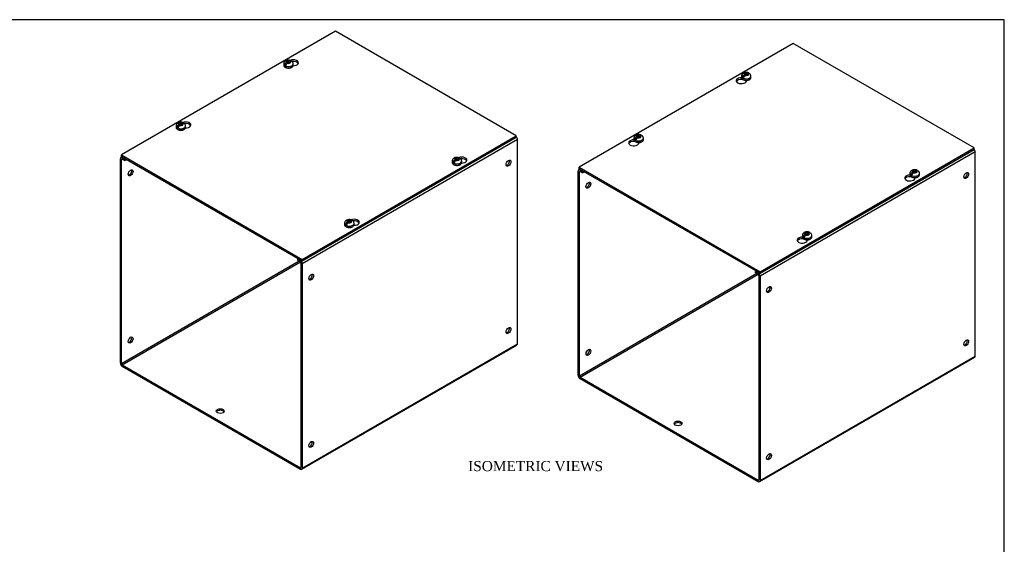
# Model space of a CAD drawing. Header units: inches. Extents: x 0.2 to 77.9, y -0.5 to 51.8.
# Tile 3 of 3: x 39.1 to 77.9, y 31.1 to 51.8. Entities that reach past the tile are written whole.
import ezdxf
from ezdxf.enums import TextEntityAlignment as Align

# ---------------------------------------------------------------- set-up
doc = ezdxf.new("R2010")
doc.units = ezdxf.units.IN
doc.header["$MEASUREMENT"] = 0
for name, color, linetype in [('COM56310-3', 7, 'Continuous'), ('COM56316-2', 7, 'Continuous'), ('Default', 7, 'Continuous'), ('SCS19515', 7, 'Continuous')]:
    doc.layers.add(name, color=color, linetype=linetype)
doc.styles.add('SEACAD_Times_New_Roman', font='times.ttf')

# ---------------------------------------------------------------- blocks, each defined once
blk = doc.blocks.new('SE5')
at = {"layer": 'COM56310-3', "color": 7, "linetype": 'Continuous'}
for p, q in [((76.741, 46.546), (68.255, 41.647)), ((76.741, 38.498), (76.741, 46.546)), ((61.149, 45.863), (61.105, 45.837)), ((61.181, 45.845), (61.159, 45.832)), ((61.159, 45.832), (61.259, 45.774)), ((61.082, 37.741), (61.082, 45.788)), ((61.133, 45.759), (61.159, 45.773)), ((61.133, 37.711), (61.133, 45.759)), ((61.159, 45.773), (61.259, 45.715)), ((61.259, 45.774), (61.281, 45.787)), ((61.259, 45.715), (61.259, 45.774)), ((61.259, 45.715), (61.332, 45.757)), ((68.128, 41.75), (61.133, 37.711)), ((61.159, 37.667), (68.179, 41.72)), ((68.1, 41.85), (68.078, 41.837)), ((68.078, 41.837), (68.179, 41.779)), ((68.078, 41.778), (68.078, 41.837)), ((68.078, 41.778), (68.179, 41.72)), ((68.179, 41.779), (68.201, 41.792)), ((68.204, 41.676), (68.204, 33.629)), ((68.255, 41.647), (68.255, 33.599)), ((68.233, 33.55), (76.718, 38.449)), ((68.255, 33.599), (76.741, 38.498)), ((61.159, 37.667), (68.179, 33.614)), ((61.159, 37.608), (68.179, 33.555)), ((68.204, 33.629), (68.179, 33.614))]:
    blk.add_line(p, q, dxfattribs=at)
for centre, major_axis, start_param, end_param in [((76.664, 46.59), (0.054, -0.0935), 0.785398, 1.918766), ((61.159, 45.744), (0.054, -0.0935), 2.356194, 3.926991), ((61.159, 45.744), (0.018, -0.0312), 2.356194, 3.926991), ((76.336, 45.643), (-0.066, -0.115), 0.392819, 2.748773), ((61.436, 45.264), (0.067, 0.115), 3.534412, 5.890366), ((68.179, 41.691), (-0.054, 0.0935), 3.926991, 5.497787), ((68.179, 41.691), (-0.018, 0.0312), 3.926991, 5.497787), ((68.558, 41.152), (-0.066, -0.115), 0.392819, 2.748773), ((76.336, 39.052), (-0.066, -0.115), 0.392819, 2.748773), ((61.436, 38.673), (0.066, 0.115), 3.534412, 5.890366), ((76.664, 38.542), (-0.054, 0.0935), 3.141593, 3.926991), ((61.159, 37.697), (-0.054, 0.0935), 0.785398, 2.356194), ((61.159, 37.697), (-0.018, 0.0312), 0.785398, 2.356194), ((65.022, 35.786), (0.156, 0), 0.331895, 2.809698), ((68.558, 34.561), (-0.067, -0.115), 0.392819, 2.748773), ((68.179, 33.643), (-0.018, 0.0312), 2.356194, 3.926991), ((68.179, 33.643), (-0.054, 0.0935), 2.356194, 3.926991)]:
    blk.add_ellipse(centre, major_axis=major_axis, ratio=0.57735, start_param=start_param, end_param=end_param, dxfattribs=at)
for centre, major_axis in [((76.387, 45.613), (0.066, 0.115)), ((61.487, 45.234), (-0.067, -0.115)), ((68.609, 41.123), (0.067, 0.115)), ((76.387, 39.023), (0.066, 0.115)), ((61.487, 38.644), (-0.066, -0.115)), ((65.022, 35.845), (0.156, 0)), ((68.609, 34.532), (0.067, 0.115))]:
    blk.add_ellipse(centre, major_axis=major_axis, ratio=0.57735, dxfattribs=at)
at = {"layer": 'COM56316-2', "color": 7, "linetype": 'Continuous'}
for p, q in [((69.568, 50.813), (61.126, 45.94)), ((76.697, 46.698), (69.568, 50.813)), ((67.544, 49.403), (67.544, 49.428)), ((67.56, 49.412), (67.544, 49.403)), ((67.721, 49.336), (67.721, 49.364)), ((63.301, 46.953), (63.301, 46.979)), ((63.317, 46.962), (63.301, 46.953)), ((63.478, 46.886), (63.478, 46.915)), ((68.255, 41.824), (76.697, 46.698)), ((68.255, 41.76), (76.697, 46.634)), ((76.697, 46.634), (76.697, 46.698)), ((61.126, 45.94), (68.255, 41.824)), ((61.126, 45.876), (61.126, 45.94)), ((61.126, 45.876), (68.255, 41.76)), ((74.187, 45.568), (74.187, 45.593)), ((74.203, 45.577), (74.187, 45.568)), ((74.363, 45.501), (74.363, 45.529)), ((69.944, 43.118), (69.944, 43.143)), ((69.96, 43.127), (69.944, 43.118)), ((70.12, 43.051), (70.12, 43.08)), ((68.255, 41.76), (68.255, 41.824))]:
    blk.add_line(p, q, dxfattribs=at)
for centre, start_param, end_param in [((67.519, 49.35), 1.533269, 6.405229), ((67.519, 49.286), 1.448753, 2.866466), ((63.276, 46.9), 1.533269, 6.405229), ((63.276, 46.837), 1.448753, 2.866466), ((74.162, 45.515), 1.533269, 6.405229), ((74.162, 45.451), 1.448753, 2.866466), ((69.919, 43.065), 1.533269, 6.405229), ((69.919, 43.002), 1.448753, 2.866466)]:
    blk.add_ellipse(centre, major_axis=(0.203, 0), ratio=0.57735, start_param=start_param, end_param=end_param, dxfattribs=at)
at = {"layer": 'SCS19515', "color": 7, "linetype": 'Continuous'}
for p, q in [((67.524, 49.531), (67.524, 49.482)), ((67.632, 49.521), (67.56, 49.48)), ((67.656, 49.596), (67.625, 49.578)), ((67.656, 49.636), (67.725, 49.636)), ((67.656, 49.596), (67.656, 49.636)), ((67.656, 49.596), (67.656, 49.545)), ((67.656, 49.575), (67.725, 49.575)), ((67.667, 49.554), (67.698, 49.572)), ((67.768, 49.572), (67.698, 49.572)), ((67.756, 49.654), (67.725, 49.636)), ((67.725, 49.575), (67.725, 49.636)), ((67.768, 49.6), (67.725, 49.575)), ((67.768, 49.612), (67.798, 49.63)), ((67.768, 49.612), (67.768, 49.572)), ((67.899, 49.482), (67.899, 49.531)), ((63.281, 47.081), (63.281, 47.032)), ((63.389, 47.072), (63.317, 47.03)), ((63.413, 47.147), (63.382, 47.129)), ((63.413, 47.187), (63.482, 47.187)), ((63.413, 47.147), (63.413, 47.187)), ((63.413, 47.147), (63.413, 47.096)), ((63.413, 47.125), (63.482, 47.125)), ((63.424, 47.104), (63.455, 47.122)), ((63.525, 47.122), (63.455, 47.122)), ((63.513, 47.204), (63.482, 47.187)), ((63.482, 47.125), (63.482, 47.187)), ((63.525, 47.15), (63.482, 47.125)), ((63.525, 47.162), (63.555, 47.18)), ((63.525, 47.162), (63.525, 47.122)), ((63.656, 47.032), (63.656, 47.081)), ((74.399, 45.819), (74.368, 45.801)), ((74.167, 45.695), (74.167, 45.646)), ((74.274, 45.686), (74.203, 45.645)), ((74.298, 45.761), (74.267, 45.743)), ((74.298, 45.801), (74.368, 45.801)), ((74.298, 45.761), (74.298, 45.801)), ((74.298, 45.761), (74.298, 45.71)), ((74.298, 45.74), (74.368, 45.74)), ((74.31, 45.719), (74.341, 45.737)), ((74.41, 45.737), (74.341, 45.737)), ((74.368, 45.74), (74.368, 45.801)), ((74.41, 45.765), (74.368, 45.74)), ((74.41, 45.777), (74.441, 45.795)), ((74.41, 45.777), (74.41, 45.737)), ((74.542, 45.646), (74.542, 45.695)), ((69.924, 43.246), (69.924, 43.197)), ((70.031, 43.236), (69.96, 43.195)), ((70.055, 43.311), (70.024, 43.294)), ((70.055, 43.352), (70.125, 43.352)), ((70.055, 43.311), (70.055, 43.352)), ((70.055, 43.311), (70.055, 43.26)), ((70.055, 43.29), (70.125, 43.29)), ((70.067, 43.269), (70.098, 43.287)), ((70.167, 43.287), (70.098, 43.287)), ((70.156, 43.369), (70.125, 43.352)), ((70.125, 43.29), (70.125, 43.352)), ((70.167, 43.315), (70.125, 43.29)), ((70.167, 43.327), (70.198, 43.345)), ((70.167, 43.327), (70.167, 43.287)), ((70.299, 43.197), (70.299, 43.246))]:
    blk.add_line(p, q, dxfattribs=at)
for centre, radius, start, end in [((67.702, 49.457), 0.144, 122.6431, 170.9725), ((67.745, 49.433), 0.144, 122.6435, 170.9722), ((67.777, 49.534), 0.121, 358.2058, 53.5317), ((63.459, 47.008), 0.144, 122.6431, 170.9725), ((63.502, 46.983), 0.144, 122.6435, 170.9722), ((63.534, 47.084), 0.121, 358.2058, 53.5317), ((74.345, 45.622), 0.144, 122.6431, 170.9725), ((74.387, 45.598), 0.144, 122.6435, 170.9722), ((74.42, 45.699), 0.121, 358.2058, 53.5317), ((70.102, 43.173), 0.144, 122.6431, 170.9725), ((70.144, 43.148), 0.144, 122.6435, 170.9722), ((70.177, 43.249), 0.121, 358.2058, 53.5317)]:
    blk.add_arc(centre, radius, start, end, dxfattribs=at)
for centre, major_axis, start_param, end_param in [((67.712, 49.531), (0.187, 0), 3.141546, 6.282631), ((67.712, 49.482), (-0.187, 0), 0, 3.141593), ((67.712, 49.543), (-0.186, 0), 0.623612, 0.947184), ((67.712, 49.604), (0.0975, 0), 1.098165, 3.614224), ((67.712, 49.604), (-0.0975, 0), 1.098165, 3.614224), ((63.469, 47.081), (0.187, 0), 3.141546, 6.282631), ((63.469, 47.032), (-0.188, 0), 0, 3.141593), ((63.469, 47.093), (-0.186, 0), 0.623612, 0.947184), ((63.469, 47.154), (0.0975, 0), 1.098165, 3.614224), ((63.469, 47.154), (-0.0975, 0), 1.098165, 3.614224), ((74.354, 45.769), (0.0975, 0), 1.098165, 3.614224), ((74.354, 45.695), (0.187, 0), 3.141546, 6.282631), ((74.354, 45.646), (-0.187, 0), 0, 3.141593), ((74.354, 45.708), (-0.186, 0), 0.623612, 0.947184), ((74.354, 45.769), (-0.0975, 0), 1.098165, 3.614224), ((70.111, 43.246), (0.187, 0), 3.141546, 6.282631), ((70.111, 43.197), (-0.187, 0), 0, 3.141593), ((70.111, 43.258), (-0.186, 0), 0.623612, 0.947184), ((70.111, 43.319), (0.0975, 0), 1.098165, 3.614224), ((70.111, 43.319), (-0.0975, 0), 1.098165, 3.614224)]:
    blk.add_ellipse(centre, major_axis=major_axis, ratio=0.57735, start_param=start_param, end_param=end_param, dxfattribs=at)
for points, knots in [([(67.525, 49.482), (67.525, 49.48), (67.523, 49.47), (67.53, 49.449), (67.545, 49.424), (67.57, 49.401), (67.602, 49.383), (67.641, 49.37), (67.685, 49.363), (67.729, 49.362), (67.773, 49.368), (67.814, 49.38), (67.849, 49.398), (67.876, 49.421), (67.892, 49.446), (67.9, 49.469), (67.898, 49.481), (67.898, 49.484)], [0, 0, 0, 0, 0.009441, 0.079215, 0.14835, 0.220389, 0.296015, 0.373211, 0.450276, 0.527167, 0.604184, 0.681613, 0.759858, 0.839138, 0.908633, 0.975226, 1, 1, 1, 1]), ([(67.798, 49.661), (67.789, 49.664), (67.769, 49.672), (67.729, 49.677), (67.684, 49.677), (67.64, 49.668), (67.6, 49.651), (67.568, 49.629), (67.544, 49.601), (67.529, 49.57), (67.523, 49.545), (67.525, 49.532), (67.525, 49.531)], [0, 0, 0, 0, 0.076721, 0.196343, 0.317325, 0.441137, 0.570331, 0.681737, 0.785914, 0.886187, 0.985112, 1, 1, 1, 1]), ([(67.82, 49.63), (67.82, 49.634), (67.819, 49.638), (67.816, 49.644), (67.815, 49.647), (67.811, 49.653), (67.809, 49.655), (67.804, 49.659), (67.801, 49.66), (67.795, 49.662), (67.792, 49.663), (67.785, 49.664), (67.782, 49.663), (67.775, 49.662), (67.771, 49.661), (67.764, 49.658), (67.76, 49.656), (67.756, 49.654)], [0, 0, 0, 0, 0.125, 0.125, 0.25, 0.25, 0.375, 0.375, 0.5, 0.5, 0.625, 0.625, 0.75, 0.75, 0.875, 0.875, 1, 1, 1, 1]), ([(67.798, 49.63), (67.802, 49.632), (67.806, 49.634), (67.814, 49.637), (67.817, 49.638), (67.824, 49.639), (67.828, 49.639), (67.834, 49.639), (67.838, 49.638), (67.843, 49.636), (67.846, 49.634), (67.849, 49.632), (67.849, 49.632), (67.849, 49.632)], [0, 0, 0, 0, 0.125, 0.125, 0.25, 0.25, 0.375, 0.375, 0.5, 0.5, 0.625, 0.625, 0.6405127, 0.6405127, 0.6405127, 0.6405127]), ([(63.282, 47.032), (63.282, 47.031), (63.28, 47.02), (63.287, 46.999), (63.302, 46.974), (63.327, 46.952), (63.359, 46.933), (63.398, 46.92), (63.442, 46.913), (63.486, 46.912), (63.53, 46.918), (63.571, 46.93), (63.606, 46.948), (63.633, 46.971), (63.649, 46.997), (63.657, 47.019), (63.655, 47.031), (63.655, 47.035)], [0, 0, 0, 0, 0.009441, 0.079215, 0.14835, 0.220389, 0.296015, 0.373211, 0.450276, 0.527167, 0.604184, 0.681613, 0.759858, 0.839138, 0.908633, 0.975226, 1, 1, 1, 1]), ([(63.555, 47.211), (63.546, 47.214), (63.526, 47.222), (63.486, 47.228), (63.441, 47.227), (63.397, 47.218), (63.357, 47.202), (63.325, 47.179), (63.301, 47.151), (63.287, 47.12), (63.28, 47.095), (63.282, 47.083), (63.282, 47.081)], [0, 0, 0, 0, 0.076721, 0.196343, 0.317325, 0.441137, 0.570331, 0.681737, 0.785914, 0.886187, 0.985112, 1, 1, 1, 1]), ([(63.577, 47.18), (63.577, 47.184), (63.576, 47.188), (63.573, 47.195), (63.572, 47.198), (63.568, 47.203), (63.566, 47.205), (63.561, 47.209), (63.558, 47.211), (63.552, 47.213), (63.549, 47.213), (63.542, 47.214), (63.539, 47.214), (63.532, 47.212), (63.528, 47.211), (63.521, 47.208), (63.517, 47.207), (63.513, 47.204)], [0, 0, 0, 0, 0.125, 0.125, 0.25, 0.25, 0.375, 0.375, 0.5, 0.5, 0.625, 0.625, 0.75, 0.75, 0.875, 0.875, 1, 1, 1, 1]), ([(63.555, 47.18), (63.559, 47.182), (63.563, 47.184), (63.571, 47.187), (63.574, 47.188), (63.581, 47.189), (63.585, 47.189), (63.591, 47.189), (63.595, 47.188), (63.6, 47.186), (63.603, 47.185), (63.606, 47.183), (63.606, 47.182), (63.606, 47.182)], [0, 0, 0, 0, 0.125, 0.125, 0.25, 0.25, 0.375, 0.375, 0.5, 0.5, 0.625, 0.625, 0.6405127, 0.6405127, 0.6405127, 0.6405127]), ([(74.44, 45.825), (74.431, 45.829), (74.411, 45.837), (74.372, 45.842), (74.327, 45.842), (74.282, 45.833), (74.243, 45.816), (74.211, 45.793), (74.187, 45.766), (74.172, 45.735), (74.166, 45.71), (74.167, 45.697), (74.167, 45.696)], [0, 0, 0, 0, 0.076721, 0.196343, 0.317325, 0.441137, 0.570331, 0.681737, 0.785914, 0.886187, 0.985112, 1, 1, 1, 1]), ([(74.463, 45.795), (74.462, 45.799), (74.461, 45.803), (74.459, 45.809), (74.457, 45.812), (74.453, 45.818), (74.451, 45.82), (74.446, 45.824), (74.444, 45.825), (74.438, 45.827), (74.434, 45.828), (74.428, 45.828), (74.424, 45.828), (74.417, 45.827), (74.414, 45.826), (74.406, 45.823), (74.402, 45.821), (74.399, 45.819)], [0, 0, 0, 0, 0.125, 0.125, 0.25, 0.25, 0.375, 0.375, 0.5, 0.5, 0.625, 0.625, 0.75, 0.75, 0.875, 0.875, 1, 1, 1, 1]), ([(74.167, 45.647), (74.167, 45.645), (74.165, 45.635), (74.172, 45.614), (74.188, 45.588), (74.212, 45.566), (74.245, 45.548), (74.284, 45.535), (74.327, 45.528), (74.372, 45.527), (74.416, 45.533), (74.456, 45.545), (74.491, 45.563), (74.518, 45.586), (74.535, 45.611), (74.543, 45.634), (74.541, 45.645), (74.54, 45.649)], [0, 0, 0, 0, 0.009441, 0.079215, 0.14835, 0.220389, 0.296015, 0.373211, 0.450276, 0.527167, 0.604184, 0.681613, 0.759858, 0.839138, 0.908633, 0.975226, 1, 1, 1, 1]), ([(74.441, 45.795), (74.445, 45.797), (74.449, 45.799), (74.456, 45.801), (74.46, 45.803), (74.467, 45.804), (74.47, 45.804), (74.477, 45.804), (74.48, 45.803), (74.486, 45.801), (74.489, 45.799), (74.491, 45.797), (74.492, 45.797), (74.492, 45.797)], [0, 0, 0, 0, 0.125, 0.125, 0.25, 0.25, 0.375, 0.375, 0.5, 0.5, 0.625, 0.625, 0.6405127, 0.6405127, 0.6405127, 0.6405127]), ([(70.198, 43.376), (70.188, 43.379), (70.168, 43.387), (70.129, 43.393), (70.084, 43.392), (70.039, 43.383), (70, 43.367), (69.968, 43.344), (69.944, 43.316), (69.929, 43.285), (69.923, 43.26), (69.924, 43.248), (69.924, 43.246)], [0, 0, 0, 0, 0.076721, 0.196343, 0.317325, 0.441137, 0.570331, 0.681737, 0.785914, 0.886187, 0.985112, 1, 1, 1, 1]), ([(69.924, 43.197), (69.924, 43.196), (69.922, 43.185), (69.929, 43.164), (69.945, 43.139), (69.969, 43.116), (70.002, 43.098), (70.041, 43.085), (70.084, 43.078), (70.129, 43.077), (70.173, 43.083), (70.213, 43.095), (70.248, 43.113), (70.275, 43.136), (70.292, 43.162), (70.3, 43.184), (70.298, 43.196), (70.297, 43.2)], [0, 0, 0, 0, 0.009441, 0.079215, 0.14835, 0.220389, 0.296015, 0.373211, 0.450276, 0.527167, 0.604184, 0.681613, 0.759858, 0.839138, 0.908633, 0.975226, 1, 1, 1, 1]), ([(70.22, 43.345), (70.219, 43.349), (70.218, 43.353), (70.216, 43.36), (70.214, 43.363), (70.21, 43.368), (70.208, 43.37), (70.203, 43.374), (70.201, 43.376), (70.195, 43.378), (70.191, 43.378), (70.185, 43.379), (70.181, 43.379), (70.174, 43.377), (70.171, 43.376), (70.163, 43.373), (70.159, 43.372), (70.156, 43.369)], [0, 0, 0, 0, 0.125, 0.125, 0.25, 0.25, 0.375, 0.375, 0.5, 0.5, 0.625, 0.625, 0.75, 0.75, 0.875, 0.875, 1, 1, 1, 1]), ([(70.198, 43.345), (70.202, 43.347), (70.206, 43.349), (70.213, 43.352), (70.217, 43.353), (70.224, 43.354), (70.227, 43.354), (70.234, 43.354), (70.237, 43.353), (70.243, 43.351), (70.246, 43.35), (70.248, 43.347), (70.249, 43.347), (70.249, 43.347)], [0, 0, 0, 0, 0.125, 0.125, 0.25, 0.25, 0.375, 0.375, 0.5, 0.5, 0.625, 0.625, 0.6405127, 0.6405127, 0.6405127, 0.6405127])]:
    blk.add_open_spline(points, degree=3, knots=knots, dxfattribs=at)
blk = doc.blocks.new('SE7')
at = {"layer": 'COM56310-3', "color": 7, "linetype": 'Continuous'}
for p, q in [((58.69, 47.031), (50.205, 42.132)), ((58.69, 38.984), (58.69, 47.031)), ((43.032, 38.226), (43.032, 46.273)), ((43.099, 46.348), (43.055, 46.323)), ((43.083, 46.244), (43.109, 46.259)), ((43.083, 38.196), (43.083, 46.244)), ((43.13, 46.33), (43.109, 46.317)), ((43.109, 46.317), (43.209, 46.259)), ((43.109, 46.259), (43.209, 46.201)), ((43.209, 46.259), (43.231, 46.272)), ((43.209, 46.201), (43.209, 46.259)), ((43.209, 46.201), (43.282, 46.243)), ((50.05, 42.335), (50.028, 42.322)), ((50.028, 42.322), (50.129, 42.264)), ((50.028, 42.263), (50.028, 42.322)), ((50.078, 42.235), (43.083, 38.196)), ((43.109, 38.152), (50.129, 42.205)), ((50.028, 42.263), (50.129, 42.205)), ((50.129, 42.264), (50.151, 42.277)), ((50.154, 42.161), (50.154, 34.114)), ((50.205, 42.132), (50.205, 34.085)), ((50.183, 34.035), (58.668, 38.934)), ((50.205, 34.085), (58.69, 38.984)), ((43.109, 38.152), (50.129, 34.099)), ((43.109, 38.094), (50.129, 34.041)), ((50.154, 34.114), (50.129, 34.099))]:
    blk.add_line(p, q, dxfattribs=at)
for centre, major_axis, start_param, end_param in [((58.614, 47.075), (0.054, -0.0935), 0.785398, 1.918766), ((43.109, 46.229), (0.054, -0.0935), 2.356194, 3.926991), ((43.109, 46.229), (0.018, -0.0312), 2.356194, 3.926991), ((58.286, 46.128), (-0.066, -0.115), 0.392819, 2.748773), ((43.386, 45.749), (0.067, 0.115), 3.534412, 5.890366), ((50.129, 42.176), (-0.054, 0.0935), 3.926991, 5.497787), ((50.129, 42.176), (-0.018, 0.0312), 3.926991, 5.497787), ((50.508, 41.637), (-0.067, -0.115), 0.392819, 2.748773), ((58.286, 39.537), (-0.066, -0.115), 0.392819, 2.748773), ((43.386, 39.158), (0.066, 0.115), 3.534412, 5.890366), ((58.614, 39.028), (-0.054, 0.0935), 3.141593, 3.926991), ((43.109, 38.182), (-0.054, 0.0935), 0.785398, 2.356194), ((43.109, 38.182), (-0.018, 0.0312), 0.785398, 2.356194), ((46.972, 36.271), (-0.156, 0), 3.473487, 5.951291), ((50.508, 35.046), (-0.067, -0.115), 0.392819, 2.748773), ((50.129, 34.129), (-0.018, 0.0312), 2.356194, 3.926991), ((50.129, 34.129), (-0.054, 0.0935), 2.356194, 3.926991)]:
    blk.add_ellipse(centre, major_axis=major_axis, ratio=0.57735, start_param=start_param, end_param=end_param, dxfattribs=at)
for centre, major_axis in [((58.337, 46.099), (0.066, 0.115)), ((43.437, 45.72), (-0.067, -0.115)), ((50.559, 41.608), (0.067, 0.115)), ((58.337, 39.508), (0.067, 0.115)), ((43.437, 39.129), (-0.067, -0.115)), ((46.972, 36.33), (-0.156, 0)), ((50.559, 35.017), (0.067, 0.115))]:
    blk.add_ellipse(centre, major_axis=major_axis, ratio=0.57735, dxfattribs=at)
at = {"layer": 'COM56316-2', "color": 7, "linetype": 'Continuous'}
for p, q in [((51.518, 51.299), (43.076, 46.425)), ((58.646, 47.183), (51.518, 51.299)), ((50.205, 42.309), (58.646, 47.183)), ((50.205, 42.246), (58.646, 47.119)), ((58.646, 47.119), (58.646, 47.183)), ((43.076, 46.425), (50.205, 42.309)), ((43.076, 46.361), (43.076, 46.425)), ((43.076, 46.361), (50.205, 42.246)), ((50.205, 42.246), (50.205, 42.309))]:
    blk.add_line(p, q, dxfattribs=at)
for centre, start_param, end_param in [((49.854, 50.057), 1.526478, 5.348841), ((49.854, 49.994), 3.416719, 4.929925), ((45.611, 47.608), 1.526478, 5.348841), ((45.611, 47.544), 3.416719, 4.929925), ((56.496, 46.222), 1.526478, 5.348841), ((56.496, 46.159), 3.416719, 4.929925), ((52.253, 43.773), 1.526478, 5.348841), ((52.253, 43.709), 3.416719, 4.929925)]:
    blk.add_ellipse(centre, major_axis=(-0.203, 0), ratio=0.57735, start_param=start_param, end_param=end_param, dxfattribs=at)
at = {"layer": 'SCS19515', "color": 7, "linetype": 'Continuous'}
for p, q in [((49.606, 50.122), (49.675, 50.122)), ((49.606, 50.081), (49.606, 50.122)), ((49.706, 50.139), (49.675, 50.122)), ((49.675, 50.06), (49.675, 50.122)), ((49.718, 50.085), (49.675, 50.06)), ((49.718, 50.097), (49.748, 50.115)), ((49.718, 50.097), (49.718, 50.057)), ((49.474, 50.016), (49.474, 49.967)), ((49.582, 50.006), (49.51, 49.965)), ((49.606, 50.081), (49.575, 50.064)), ((49.606, 50.081), (49.606, 50.03)), ((49.606, 50.06), (49.675, 50.06)), ((49.617, 50.039), (49.648, 50.057)), ((49.718, 50.057), (49.648, 50.057)), ((49.849, 49.967), (49.849, 50.016)), ((45.231, 47.566), (45.231, 47.517)), ((45.339, 47.557), (45.267, 47.516)), ((45.363, 47.632), (45.332, 47.614)), ((45.363, 47.672), (45.432, 47.672)), ((45.363, 47.632), (45.363, 47.672)), ((45.363, 47.632), (45.363, 47.581)), ((45.363, 47.611), (45.432, 47.611)), ((45.374, 47.589), (45.405, 47.607)), ((45.475, 47.607), (45.405, 47.607)), ((45.463, 47.69), (45.432, 47.672)), ((45.432, 47.611), (45.432, 47.672)), ((45.475, 47.635), (45.432, 47.611)), ((45.475, 47.647), (45.505, 47.665)), ((45.475, 47.647), (45.475, 47.607)), ((45.606, 47.517), (45.606, 47.566)), ((56.248, 46.246), (56.217, 46.229)), ((56.248, 46.287), (56.318, 46.287)), ((56.248, 46.246), (56.248, 46.287)), ((56.248, 46.246), (56.248, 46.195)), ((56.248, 46.225), (56.318, 46.225)), ((56.26, 46.204), (56.29, 46.222)), ((56.36, 46.222), (56.29, 46.222)), ((56.348, 46.304), (56.318, 46.287)), ((56.318, 46.225), (56.318, 46.287)), ((56.36, 46.25), (56.318, 46.225)), ((56.36, 46.262), (56.391, 46.28)), ((56.36, 46.262), (56.36, 46.222)), ((56.117, 46.181), (56.117, 46.132)), ((56.224, 46.171), (56.153, 46.13)), ((56.492, 46.132), (56.492, 46.181)), ((51.874, 43.731), (51.874, 43.682)), ((51.981, 43.722), (51.91, 43.68)), ((52.005, 43.797), (51.974, 43.779)), ((52.005, 43.837), (52.075, 43.837)), ((52.005, 43.797), (52.005, 43.837)), ((52.005, 43.797), (52.005, 43.746)), ((52.005, 43.776), (52.075, 43.776)), ((52.017, 43.754), (52.047, 43.772)), ((52.117, 43.772), (52.047, 43.772)), ((52.105, 43.855), (52.075, 43.837)), ((52.075, 43.776), (52.075, 43.837)), ((52.117, 43.8), (52.075, 43.776)), ((52.117, 43.812), (52.148, 43.83)), ((52.117, 43.812), (52.117, 43.772)), ((52.249, 43.682), (52.249, 43.731))]:
    blk.add_line(p, q, dxfattribs=at)
for centre, radius, start, end in [((49.661, 49.922), 0.241, 68.9205, 118.2742), ((49.725, 50.017), 0.123, 359.1741, 53.3843), ((49.652, 49.943), 0.144, 122.6431, 170.9725), ((49.695, 49.918), 0.144, 122.6435, 170.9722), ((45.409, 47.493), 0.144, 122.6431, 170.9725), ((45.419, 47.472), 0.241, 68.9205, 118.2742), ((45.452, 47.468), 0.144, 122.6435, 170.9722), ((45.482, 47.568), 0.123, 359.1741, 53.3843), ((56.295, 46.108), 0.144, 122.6431, 170.9725), ((56.304, 46.087), 0.241, 68.9205, 118.2742), ((56.337, 46.083), 0.144, 122.6435, 170.9722), ((56.368, 46.182), 0.123, 359.1741, 53.3843), ((52.061, 43.637), 0.241, 68.9205, 118.2742), ((52.052, 43.658), 0.144, 122.6431, 170.9725), ((52.094, 43.633), 0.144, 122.6435, 170.9722), ((52.125, 43.733), 0.123, 359.1741, 53.3843)]:
    blk.add_arc(centre, radius, start, end, dxfattribs=at)
for centre, major_axis, start_param, end_param in [((49.661, 50.089), (0.0975, 0), 1.098165, 3.614224), ((49.661, 50.089), (-0.0975, 0), 1.098165, 3.614224), ((49.661, 50.016), (-0.188, 0), 6.282631, 6.283185), ((49.661, 50.016), (-0.188, 0), 0, 3.141546), ((49.661, 49.967), (0.188, 0), 3.141593, 6.283185), ((49.661, 50.028), (-0.186, 0), 0.623612, 0.947184), ((45.419, 47.566), (-0.187, 0), 6.282631, 6.283185), ((45.419, 47.566), (-0.187, 0), 0, 3.141546), ((45.419, 47.517), (0.188, 0), 3.141593, 6.283185), ((45.419, 47.578), (-0.186, 0), 0.623612, 0.947184), ((45.419, 47.64), (0.0975, 0), 1.098165, 3.614224), ((45.419, 47.64), (-0.0975, 0), 1.098165, 3.614224), ((56.304, 46.254), (0.0975, 0), 1.098165, 3.614224), ((56.304, 46.254), (-0.0975, 0), 1.098165, 3.614224), ((56.304, 46.181), (-0.188, 0), 6.282631, 6.283185), ((56.304, 46.181), (-0.188, 0), 0, 3.141546), ((56.304, 46.132), (0.188, 0), 3.141593, 6.283185), ((56.304, 46.193), (-0.186, 0), 0.623612, 0.947184), ((52.061, 43.731), (-0.187, 0), 6.282631, 6.283185), ((52.061, 43.731), (-0.187, 0), 0, 3.141546), ((52.061, 43.682), (0.187, 0), 3.141593, 6.283185), ((52.061, 43.743), (-0.186, 0), 0.623612, 0.947184), ((52.061, 43.804), (0.0975, 0), 1.098165, 3.614224), ((52.061, 43.804), (-0.0975, 0), 1.098165, 3.614224)]:
    blk.add_ellipse(centre, major_axis=major_axis, ratio=0.57735, start_param=start_param, end_param=end_param, dxfattribs=at)
for points, knots in [([(49.548, 50.134), (49.539, 50.128), (49.522, 50.117), (49.499, 50.093), (49.482, 50.063), (49.474, 50.036), (49.475, 50.021), (49.475, 50.016)], [0, 0, 0, 0, 0.188097, 0.437767, 0.675719, 0.909291, 1, 1, 1, 1]), ([(49.77, 50.115), (49.77, 50.119), (49.769, 50.123), (49.766, 50.13), (49.764, 50.133), (49.761, 50.138), (49.758, 50.14), (49.753, 50.144), (49.751, 50.146), (49.745, 50.148), (49.742, 50.148), (49.735, 50.149), (49.732, 50.149), (49.725, 50.147), (49.721, 50.146), (49.713, 50.143), (49.71, 50.142), (49.706, 50.139)], [0, 0, 0, 0, 0.125, 0.125, 0.25, 0.25, 0.375, 0.375, 0.5, 0.5, 0.625, 0.625, 0.75, 0.75, 0.875, 0.875, 1, 1, 1, 1]), ([(49.748, 50.115), (49.752, 50.117), (49.756, 50.119), (49.763, 50.122), (49.767, 50.123), (49.774, 50.124), (49.778, 50.124), (49.784, 50.124), (49.787, 50.123), (49.793, 50.121), (49.796, 50.12), (49.799, 50.117), (49.799, 50.117), (49.799, 50.117)], [0, 0, 0, 0, 0.125, 0.125, 0.25, 0.25, 0.375, 0.375, 0.5, 0.5, 0.625, 0.625, 0.6404409, 0.6404409, 0.6404409, 0.6404409]), ([(49.475, 49.964), (49.475, 49.957), (49.476, 49.942), (49.488, 49.918), (49.509, 49.894), (49.539, 49.875), (49.576, 49.859), (49.618, 49.85), (49.662, 49.847), (49.707, 49.85), (49.748, 49.86), (49.775, 49.871), (49.787, 49.878), (49.789, 49.879)], [0, 0, 0, 0, 0.062679, 0.156883, 0.253326, 0.354948, 0.4599, 0.565237, 0.670268, 0.775293, 0.880731, 0.981381, 1, 1, 1, 1]), ([(49.789, 49.879), (49.795, 49.883), (49.811, 49.892), (49.831, 49.913), (49.846, 49.94), (49.848, 49.957), (49.848, 49.967)], [0, 0, 0, 0, 0.16468, 0.476668, 0.74684, 1, 1, 1, 1]), ([(45.305, 47.684), (45.296, 47.678), (45.279, 47.668), (45.256, 47.644), (45.239, 47.613), (45.231, 47.586), (45.232, 47.571), (45.232, 47.566)], [0, 0, 0, 0, 0.188097, 0.437767, 0.675719, 0.909291, 1, 1, 1, 1]), ([(45.232, 47.514), (45.232, 47.507), (45.233, 47.493), (45.245, 47.468), (45.266, 47.445), (45.296, 47.425), (45.333, 47.41), (45.375, 47.4), (45.419, 47.397), (45.464, 47.401), (45.505, 47.41), (45.532, 47.421), (45.544, 47.428), (45.546, 47.429)], [0, 0, 0, 0, 0.062679, 0.156883, 0.253326, 0.354948, 0.4599, 0.565237, 0.670268, 0.775293, 0.880731, 0.981381, 1, 1, 1, 1]), ([(45.527, 47.666), (45.527, 47.67), (45.526, 47.673), (45.523, 47.68), (45.521, 47.683), (45.518, 47.688), (45.515, 47.691), (45.51, 47.694), (45.508, 47.696), (45.502, 47.698), (45.499, 47.699), (45.492, 47.699), (45.489, 47.699), (45.482, 47.698), (45.478, 47.697), (45.47, 47.694), (45.467, 47.692), (45.463, 47.69)], [0, 0, 0, 0, 0.125, 0.125, 0.25, 0.25, 0.375, 0.375, 0.5, 0.5, 0.625, 0.625, 0.75, 0.75, 0.875, 0.875, 1, 1, 1, 1]), ([(45.505, 47.665), (45.509, 47.667), (45.513, 47.669), (45.52, 47.672), (45.524, 47.673), (45.531, 47.674), (45.535, 47.675), (45.541, 47.674), (45.544, 47.673), (45.55, 47.671), (45.553, 47.67), (45.556, 47.668), (45.556, 47.667), (45.556, 47.667)], [0, 0, 0, 0, 0.125, 0.125, 0.25, 0.25, 0.375, 0.375, 0.5, 0.5, 0.625, 0.625, 0.6404409, 0.6404409, 0.6404409, 0.6404409]), ([(45.546, 47.429), (45.552, 47.433), (45.568, 47.443), (45.588, 47.463), (45.603, 47.49), (45.605, 47.507), (45.605, 47.517)], [0, 0, 0, 0, 0.16468, 0.476668, 0.74684, 1, 1, 1, 1]), ([(56.19, 46.298), (56.182, 46.293), (56.165, 46.282), (56.141, 46.258), (56.125, 46.228), (56.116, 46.2), (56.117, 46.186), (56.118, 46.181)], [0, 0, 0, 0, 0.188097, 0.437767, 0.675719, 0.909291, 1, 1, 1, 1]), ([(56.413, 46.28), (56.412, 46.284), (56.411, 46.288), (56.409, 46.295), (56.407, 46.298), (56.403, 46.303), (56.401, 46.305), (56.396, 46.309), (56.393, 46.31), (56.387, 46.313), (56.384, 46.313), (56.378, 46.314), (56.374, 46.313), (56.367, 46.312), (56.363, 46.311), (56.356, 46.308), (56.352, 46.306), (56.348, 46.304)], [0, 0, 0, 0, 0.125, 0.125, 0.25, 0.25, 0.375, 0.375, 0.5, 0.5, 0.625, 0.625, 0.75, 0.75, 0.875, 0.875, 1, 1, 1, 1]), ([(56.391, 46.28), (56.395, 46.282), (56.398, 46.284), (56.406, 46.287), (56.41, 46.288), (56.417, 46.289), (56.42, 46.289), (56.427, 46.289), (56.43, 46.288), (56.436, 46.286), (56.438, 46.284), (56.441, 46.282), (56.442, 46.282), (56.442, 46.282)], [0, 0, 0, 0, 0.125, 0.125, 0.25, 0.25, 0.375, 0.375, 0.5, 0.5, 0.625, 0.625, 0.6404409, 0.6404409, 0.6404409, 0.6404409]), ([(56.118, 46.129), (56.118, 46.122), (56.119, 46.107), (56.131, 46.083), (56.152, 46.059), (56.182, 46.039), (56.218, 46.024), (56.26, 46.015), (56.305, 46.012), (56.349, 46.015), (56.39, 46.025), (56.417, 46.036), (56.429, 46.042), (56.431, 46.044)], [0, 0, 0, 0, 0.062679, 0.156883, 0.253326, 0.354948, 0.4599, 0.565237, 0.670268, 0.775293, 0.880731, 0.981381, 1, 1, 1, 1]), ([(56.431, 46.044), (56.438, 46.048), (56.453, 46.057), (56.474, 46.078), (56.489, 46.105), (56.49, 46.122), (56.491, 46.132)], [0, 0, 0, 0, 0.16468, 0.476668, 0.74684, 1, 1, 1, 1]), ([(51.947, 43.849), (51.939, 43.843), (51.922, 43.833), (51.898, 43.808), (51.882, 43.778), (51.873, 43.751), (51.874, 43.736), (51.875, 43.731)], [0, 0, 0, 0, 0.188097, 0.437767, 0.675719, 0.909291, 1, 1, 1, 1]), ([(51.875, 43.679), (51.875, 43.672), (51.876, 43.657), (51.888, 43.633), (51.909, 43.61), (51.939, 43.59), (51.975, 43.575), (52.017, 43.565), (52.062, 43.562), (52.106, 43.565), (52.147, 43.575), (52.174, 43.586), (52.186, 43.593), (52.188, 43.594)], [0, 0, 0, 0, 0.062679, 0.156883, 0.253326, 0.354948, 0.4599, 0.565237, 0.670268, 0.775293, 0.880731, 0.981381, 1, 1, 1, 1]), ([(52.17, 43.831), (52.169, 43.834), (52.168, 43.838), (52.166, 43.845), (52.164, 43.848), (52.16, 43.853), (52.158, 43.856), (52.153, 43.859), (52.15, 43.861), (52.144, 43.863), (52.141, 43.864), (52.135, 43.864), (52.131, 43.864), (52.124, 43.863), (52.12, 43.861), (52.113, 43.859), (52.109, 43.857), (52.105, 43.855)], [0, 0, 0, 0, 0.125, 0.125, 0.25, 0.25, 0.375, 0.375, 0.5, 0.5, 0.625, 0.625, 0.75, 0.75, 0.875, 0.875, 1, 1, 1, 1]), ([(52.148, 43.83), (52.152, 43.832), (52.155, 43.834), (52.163, 43.837), (52.167, 43.838), (52.174, 43.839), (52.177, 43.839), (52.184, 43.839), (52.187, 43.838), (52.193, 43.836), (52.195, 43.835), (52.198, 43.833), (52.199, 43.832), (52.199, 43.832)], [0, 0, 0, 0, 0.125, 0.125, 0.25, 0.25, 0.375, 0.375, 0.5, 0.5, 0.625, 0.625, 0.6404409, 0.6404409, 0.6404409, 0.6404409]), ([(52.188, 43.594), (52.195, 43.598), (52.21, 43.608), (52.231, 43.628), (52.246, 43.655), (52.247, 43.672), (52.248, 43.682)], [0, 0, 0, 0, 0.16468, 0.476668, 0.74684, 1, 1, 1, 1])]:
    blk.add_open_spline(points, degree=3, knots=knots, dxfattribs=at)
blk = doc.blocks.new('BORDER')
at = {"layer": 'Default', "color": 7, "linetype": 'Continuous'}
for p, q in [((0, 27.86), (-41.86, 27.86)), ((0, 0), (0, 27.86))]:
    blk.add_line(p, q, dxfattribs=at)

msp = doc.modelspace()

# ---------------------------------------------------------------- block references
at = {"layer": 'Default', "color": 7, "xscale": 1.855, "yscale": 1.855, "zscale": 1.855}
msp.add_blockref('BORDER', (77.888, 0.072), dxfattribs=at)
at = {"layer": 'Default'}
for name in ['SE7', 'SE5']:
    msp.add_blockref(name, (0, 0), dxfattribs=at)

# ---------------------------------------------------------------- texts
at = {"layer": 'Default', "color": 7, "linetype": 'Continuous', "style": 'SEACAD_Times_New_Roman'}
msp.add_text('ISOMETRIC VIEWS', height=0.4, dxfattribs=at).set_placement((56.747, 34.364), align=Align.TOP_LEFT)

doc.saveas('drawing.dxf')
